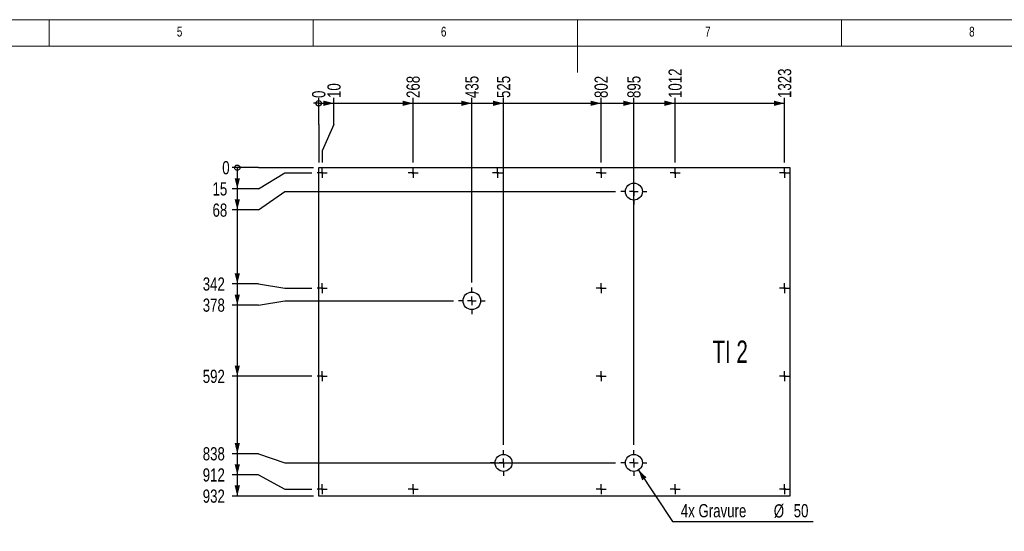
# Model space of a CAD drawing. Header units: millimetres. Extents: x 5 to 589, y 5 to 415.
# Tile 8 of 12: x 191 to 378, y 318 to 415. Entities that reach past the tile are written whole.
import ezdxf

# ---------------------------------------------------------------- set-up
doc = ezdxf.new("R2010")
doc.units = ezdxf.units.MM
doc.linetypes.add('CENTERX2', pattern=[20.32, 12.7, -2.54, 2.54, -2.54])
for name, color, linetype in [('COTES', 1, 'Continuous'), ('gravures', 9, 'Continuous'), ('NOTES', 6, 'Continuous'), ('TRAIT-MIXTES', 3, 'CENTERX2')]:
    doc.layers.add(name, color=color, linetype=linetype)
doc.layers.add('TRAIT-FORT', color=4, linetype='Continuous', lineweight=25)
doc.styles.add('SLDTEXTSTYLE0', font='TXT', dxfattribs={"width": 0.75})
doc.styles.add('SLDTEXTSTYLE1', font='TXT', dxfattribs={"width": 0.6875})
doc.dimstyles.new('SLDDIMSTYLE4', dxfattribs={"dimtxt": 2.5, "dimasz": 0.333333, "dimexe": 0, "dimexo": 0.0625, "dimtad": 0, "dimtih": 1, "dimtoh": 1, "dimdec": 0, "dimlfac": 15, "dimrnd": 1e-09, "dimdsep": 46, "dimtxsty": 'SLDTEXTSTYLE0', "dimblk1": 'ORIGIN', "dimblk2": 'ORIGIN', "dimsah": 1, "dimcen": 0.09, "dimadec": 0, "dimazin": 2, "dimtfac": 1, "dimtdec": 0, "dimtofl": 0, "dimtmove": 0, "dimatfit": 3, "dimldrblk": 'ORIGIN', "dimfxl": 1, "dimfrac": 2, "dimtolj": 1, "dimtzin": 12, "dimarcsym": 0})
doc.dimstyles.new('SLDDIMSTYLE5', dxfattribs={"dimtxt": 2.5, "dimasz": 2, "dimexe": 0, "dimexo": 0.0625, "dimtad": 0, "dimtih": 1, "dimtoh": 1, "dimdec": 0, "dimlfac": 15, "dimrnd": 1e-09, "dimzin": 12, "dimdsep": 46, "dimtxsty": 'SLDTEXTSTYLE0', "dimsah": 1, "dimcen": 0.09, "dimadec": 0, "dimazin": 3, "dimtfac": 1, "dimtdec": 0, "dimtofl": 0, "dimtmove": 0, "dimatfit": 3, "dimfxl": 1, "dimfrac": 2, "dimtolj": 1, "dimtzin": 12, "dimarcsym": 0})
doc.dimstyles.new('SLDDIMSTYLE6', dxfattribs={"dimtxt": 2.5, "dimasz": 2, "dimexe": 0, "dimexo": 0.0625, "dimtad": 0, "dimtih": 1, "dimtoh": 1, "dimdec": 0, "dimlfac": 15, "dimrnd": 1e-09, "dimzin": 12, "dimdsep": 46, "dimtxsty": 'SLDTEXTSTYLE0', "dimsah": 1, "dimcen": 0, "dimadec": 0, "dimazin": 3, "dimtfac": 1, "dimtdec": 0, "dimtofl": 0, "dimtmove": 0, "dimatfit": 3, "dimfxl": 1, "dimfrac": 2, "dimtolj": 1, "dimtzin": 12, "dimarcsym": 0})

# ---------------------------------------------------------------- blocks, each defined once
blk = doc.blocks.new('_Origin')
at = {"color": 0, "linetype": 'ByBlock', "lineweight": -2}
blk.add_line((0, 0), (-1, 0), dxfattribs=at)
blk.add_circle((0, 0), 0.5, dxfattribs=at)
blk = doc.blocks.new('_D_92')
at = {"layer": 'COTES', "color": 1, "transparency": 16777216}
for p, q in [((248.02, 395.19), (248.02, 400.19)), ((248.02, 395.19), (248.02, 390.19)), ((248.02, 390.19), (248.02, 388.01))]:
    blk.add_line(p, q, dxfattribs=at)
blk.add_blockref('_Origin', (248.02, 399.19), dxfattribs=at)
at = {"layer": 'COTES', "color": 1, "transparency": 16777216, "insert": (246.78, 400.19), "char_height": 2.5, "attachment_point": 1, "rotation": 90, "style": 'SLDTEXTSTYLE0'}
blk.add_mtext('0', dxfattribs=at)
blk = doc.blocks.new('_D_93')
at = {"layer": 'COTES', "color": 1, "transparency": 16777216}
for p, q in [((248.02, 399.19), (250.91, 399.19)), ((250.91, 395.19), (250.91, 400.19)), ((250.91, 395.19), (248.69, 390.19)), ((248.69, 390.19), (248.69, 387.97))]:
    blk.add_line(p, q, dxfattribs=at)
blk.add_solid([(250.91, 399.19), (248.91, 399.69), (248.91, 398.69)], dxfattribs=at)
at = {"layer": 'COTES', "color": 1, "transparency": 16777216, "insert": (249.67, 400.19), "char_height": 2.5, "attachment_point": 1, "rotation": 90, "style": 'SLDTEXTSTYLE0'}
blk.add_mtext('10', dxfattribs=at)
blk = doc.blocks.new('_D_94')
at = {"layer": 'COTES', "color": 1, "transparency": 16777216}
for p, q in [((250.91, 399.19), (265.89, 399.19)), ((265.89, 387.97), (265.89, 400.19))]:
    blk.add_line(p, q, dxfattribs=at)
blk.add_solid([(265.89, 399.19), (263.89, 399.69), (263.89, 398.69)], dxfattribs=at)
at = {"layer": 'COTES', "color": 1, "transparency": 16777216, "insert": (264.65, 400.19), "char_height": 2.5, "attachment_point": 1, "rotation": 90, "style": 'SLDTEXTSTYLE0'}
blk.add_mtext('268', dxfattribs=at)
blk = doc.blocks.new('_D_95')
at = {"layer": 'COTES', "color": 1, "transparency": 16777216}
for p, q in [((265.89, 399.19), (277.02, 399.19)), ((277.02, 365.31), (277.02, 400.19))]:
    blk.add_line(p, q, dxfattribs=at)
blk.add_solid([(277.02, 399.19), (275.02, 399.69), (275.02, 398.69)], dxfattribs=at)
at = {"layer": 'COTES', "color": 1, "transparency": 16777216, "insert": (275.78, 400.19), "char_height": 2.5, "attachment_point": 1, "rotation": 90, "style": 'SLDTEXTSTYLE0'}
blk.add_mtext('435', dxfattribs=at)
blk = doc.blocks.new('_D_96')
at = {"layer": 'COTES', "color": 1, "transparency": 16777216}
for p, q in [((277.02, 399.19), (283.02, 399.19)), ((283.02, 334.59), (283.02, 400.19))]:
    blk.add_line(p, q, dxfattribs=at)
blk.add_solid([(283.02, 399.19), (281.02, 399.69), (281.02, 398.69)], dxfattribs=at)
at = {"layer": 'COTES', "color": 1, "transparency": 16777216, "insert": (281.78, 400.19), "char_height": 2.5, "attachment_point": 1, "rotation": 90, "style": 'SLDTEXTSTYLE0'}
blk.add_mtext('525', dxfattribs=at)
blk = doc.blocks.new('_D_97')
at = {"layer": 'COTES', "color": 1, "transparency": 16777216}
for p, q in [((283.02, 399.19), (301.49, 399.19)), ((301.49, 387.97), (301.49, 400.19))]:
    blk.add_line(p, q, dxfattribs=at)
blk.add_solid([(301.49, 399.19), (299.49, 399.69), (299.49, 398.69)], dxfattribs=at)
at = {"layer": 'COTES', "color": 1, "transparency": 16777216, "insert": (300.25, 400.19), "char_height": 2.5, "attachment_point": 1, "rotation": 90, "style": 'SLDTEXTSTYLE0'}
blk.add_mtext('802', dxfattribs=at)
blk = doc.blocks.new('_D_98')
at = {"layer": 'COTES', "color": 1, "transparency": 16777216}
for p, q in [((301.49, 399.19), (307.69, 399.19)), ((307.69, 334.59), (307.69, 400.19))]:
    blk.add_line(p, q, dxfattribs=at)
blk.add_solid([(307.69, 399.19), (305.69, 399.69), (305.69, 398.69)], dxfattribs=at)
at = {"layer": 'COTES', "color": 1, "transparency": 16777216, "insert": (306.45, 400.19), "char_height": 2.5, "attachment_point": 1, "rotation": 90, "style": 'SLDTEXTSTYLE0'}
blk.add_mtext('895', dxfattribs=at)
blk = doc.blocks.new('_D_99')
at = {"layer": 'COTES', "color": 1, "transparency": 16777216}
for p, q in [((307.69, 399.19), (315.49, 399.19)), ((315.49, 387.97), (315.49, 400.19))]:
    blk.add_line(p, q, dxfattribs=at)
blk.add_solid([(315.49, 399.19), (313.49, 399.69), (313.49, 398.69)], dxfattribs=at)
at = {"layer": 'COTES', "color": 1, "transparency": 16777216, "insert": (314.25, 400.19), "char_height": 2.5, "attachment_point": 1, "rotation": 90, "style": 'SLDTEXTSTYLE0'}
blk.add_mtext('1012', dxfattribs=at)
blk = doc.blocks.new('_D_100')
at = {"layer": 'COTES', "color": 1, "transparency": 16777216}
for p, q in [((315.49, 399.19), (336.22, 399.19)), ((336.22, 387.97), (336.22, 400.19))]:
    blk.add_line(p, q, dxfattribs=at)
blk.add_solid([(336.22, 399.19), (334.22, 399.69), (334.22, 398.69)], dxfattribs=at)
at = {"layer": 'COTES', "color": 1, "transparency": 16777216, "insert": (334.98, 400.19), "char_height": 2.5, "attachment_point": 1, "rotation": 90, "style": 'SLDTEXTSTYLE0'}
blk.add_mtext('1323', dxfattribs=at)
blk = doc.blocks.new('_D_101')
at = {"layer": 'COTES', "color": 1, "transparency": 16777216}
for p, q in [((236.61, 387.01), (231.61, 387.01)), ((236.61, 387.01), (241.61, 387.01)), ((241.61, 387.01), (247.02, 387.01))]:
    blk.add_line(p, q, dxfattribs=at)
blk.add_blockref('_Origin', (232.61, 387.01), dxfattribs=at)
at = {"layer": 'COTES', "color": 1, "transparency": 16777216, "insert": (229.76, 388.25), "char_height": 2.5, "attachment_point": 1, "style": 'SLDTEXTSTYLE0'}
blk.add_mtext('0', dxfattribs=at)
blk = doc.blocks.new('_D_102')
at = {"layer": 'COTES', "color": 1, "transparency": 16777216}
for p, q in [((232.61, 387.01), (232.61, 383)), ((236.61, 383), (241.61, 386.01)), ((241.61, 386.01), (246.73, 386.01)), ((236.61, 383), (231.61, 383))]:
    blk.add_line(p, q, dxfattribs=at)
blk.add_solid([(232.61, 383), (233.11, 385), (232.11, 385)], dxfattribs=at)
at = {"layer": 'COTES', "color": 1, "transparency": 16777216, "insert": (227.92, 384.24), "char_height": 2.5, "attachment_point": 1, "style": 'SLDTEXTSTYLE0'}
blk.add_mtext('15', dxfattribs=at)
blk = doc.blocks.new('_D_103')
at = {"layer": 'COTES', "color": 1, "transparency": 16777216}
for p, q in [((232.61, 383), (232.61, 379)), ((236.61, 379), (241.61, 382.48)), ((241.61, 382.48), (304.24, 382.48)), ((236.61, 379), (231.61, 379))]:
    blk.add_line(p, q, dxfattribs=at)
blk.add_solid([(232.61, 379), (233.11, 381), (232.11, 381)], dxfattribs=at)
at = {"layer": 'COTES', "color": 1, "transparency": 16777216, "insert": (227.92, 380.23), "char_height": 2.5, "attachment_point": 1, "style": 'SLDTEXTSTYLE0'}
blk.add_mtext('68', dxfattribs=at)
blk = doc.blocks.new('_D_104')
at = {"layer": 'COTES', "color": 1, "transparency": 16777216}
for p, q in [((232.61, 379), (232.61, 365.02)), ((236.61, 365.02), (231.61, 365.02)), ((236.61, 365.02), (241.61, 364.21)), ((241.61, 364.21), (246.73, 364.21))]:
    blk.add_line(p, q, dxfattribs=at)
blk.add_solid([(232.61, 365.02), (233.11, 367.02), (232.11, 367.02)], dxfattribs=at)
at = {"layer": 'COTES', "color": 1, "transparency": 16777216, "insert": (226.07, 366.25), "char_height": 2.5, "attachment_point": 1, "style": 'SLDTEXTSTYLE0'}
blk.add_mtext('342', dxfattribs=at)
blk = doc.blocks.new('_D_105')
at = {"layer": 'COTES', "color": 1, "transparency": 16777216}
for p, q in [((232.61, 365.02), (232.61, 361.01)), ((236.61, 361.01), (241.61, 361.81)), ((241.61, 361.81), (273.52, 361.81)), ((236.61, 361.01), (231.61, 361.01))]:
    blk.add_line(p, q, dxfattribs=at)
blk.add_solid([(232.61, 361.01), (233.11, 363.01), (232.11, 363.01)], dxfattribs=at)
at = {"layer": 'COTES', "color": 1, "transparency": 16777216, "insert": (226.07, 362.25), "char_height": 2.5, "attachment_point": 1, "style": 'SLDTEXTSTYLE0'}
blk.add_mtext('378', dxfattribs=at)
blk = doc.blocks.new('_D_106')
at = {"layer": 'COTES', "color": 1, "transparency": 16777216}
for p, q in [((232.61, 361.01), (232.61, 347.55)), ((246.73, 347.55), (231.61, 347.55))]:
    blk.add_line(p, q, dxfattribs=at)
blk.add_solid([(232.61, 347.55), (233.11, 349.55), (232.11, 349.55)], dxfattribs=at)
at = {"layer": 'COTES', "color": 1, "transparency": 16777216, "insert": (226.07, 348.78), "char_height": 2.5, "attachment_point": 1, "style": 'SLDTEXTSTYLE0'}
blk.add_mtext('592', dxfattribs=at)
blk = doc.blocks.new('_D_107')
at = {"layer": 'COTES', "color": 1, "transparency": 16777216}
for p, q in [((232.61, 347.55), (232.61, 332.9)), ((236.61, 332.9), (231.61, 332.9)), ((236.61, 332.9), (241.61, 331.15)), ((241.61, 331.15), (304.24, 331.15))]:
    blk.add_line(p, q, dxfattribs=at)
blk.add_solid([(232.61, 332.9), (233.11, 334.9), (232.11, 334.9)], dxfattribs=at)
at = {"layer": 'COTES', "color": 1, "transparency": 16777216, "insert": (226.07, 334.13), "char_height": 2.5, "attachment_point": 1, "style": 'SLDTEXTSTYLE0'}
blk.add_mtext('838', dxfattribs=at)
blk = doc.blocks.new('_D_108')
at = {"layer": 'COTES', "color": 1, "transparency": 16777216}
for p, q in [((232.61, 332.9), (232.61, 328.89)), ((236.61, 328.89), (231.61, 328.89)), ((236.61, 328.89), (241.61, 326.21)), ((241.61, 326.21), (246.73, 326.21))]:
    blk.add_line(p, q, dxfattribs=at)
blk.add_solid([(232.61, 328.89), (233.11, 330.89), (232.11, 330.89)], dxfattribs=at)
at = {"layer": 'COTES', "color": 1, "transparency": 16777216, "insert": (226.07, 330.13), "char_height": 2.5, "attachment_point": 1, "style": 'SLDTEXTSTYLE0'}
blk.add_mtext('912', dxfattribs=at)
blk = doc.blocks.new('_D_109')
at = {"layer": 'COTES', "color": 1, "transparency": 16777216}
for p, q in [((232.61, 328.89), (232.61, 324.88)), ((247.02, 324.88), (231.61, 324.88))]:
    blk.add_line(p, q, dxfattribs=at)
blk.add_solid([(232.61, 324.88), (233.11, 326.88), (232.11, 326.88)], dxfattribs=at)
at = {"layer": 'COTES', "color": 1, "transparency": 16777216, "insert": (226.07, 326.12), "char_height": 2.5, "attachment_point": 1, "style": 'SLDTEXTSTYLE0'}
blk.add_mtext('932', dxfattribs=at)
blk = doc.blocks.new('_D_110')
at = {"layer": 'COTES', "color": 1, "transparency": 16777216}
for p, q in [((308.57, 329.8), (314.99, 320.09)), ((314.99, 320.09), (341.65, 320.09))]:
    blk.add_line(p, q, dxfattribs=at)
blk.add_solid([(308.57, 329.8), (309.26, 327.86), (310.09, 328.41)], dxfattribs=at)
at = {"layer": 'COTES', "color": 1, "transparency": 16777216, "char_height": 2.5, "attachment_point": 1, "style": 'SLDTEXTSTYLE0'}
for s, insert in [('4x Gravure', (316.58, 323.36)), ('%%c', (334.18, 323.32)), ('50', (337.95, 323.36))]:
    blk.add_mtext(s, dxfattribs=dict(at, insert=insert))
blk = doc.blocks.new('SW_CENTERMARKSYMBOL_74')
at = {"layer": 'TRAIT-MIXTES', "color": 0}
for p, q in [((-0.83, 0), (-0.95, 0)), ((0, 0), (-0.83, 0)), ((0, 0.83), (0, 0.95)), ((0, 0), (0, 0.83)), ((0, 0), (0, -0.83)), ((0, 0), (0.83, 0)), ((0.83, 0), (0.95, 0)), ((0, -0.83), (0, -0.95))]:
    blk.add_line(p, q, dxfattribs=at)
blk = doc.blocks.new('SW_CENTERMARKSYMBOL_75')
at = {"layer": 'TRAIT-MIXTES', "color": 0}
for p, q in [((-0.83, 0), (-0.95, 0)), ((0, 0), (-0.83, 0)), ((0, 0.83), (0, 0.95)), ((0, 0), (0, 0.83)), ((0, 0), (0, -0.83)), ((0, 0), (0.83, 0)), ((0.83, 0), (0.95, 0)), ((0, -0.83), (0, -0.95))]:
    blk.add_line(p, q, dxfattribs=at)
blk = doc.blocks.new('SW_CENTERMARKSYMBOL_76')
at = {"layer": 'TRAIT-MIXTES', "color": 0}
for p, q in [((-0.83, 0), (-0.95, 0)), ((0, 0), (-0.83, 0)), ((0, 0.83), (0, 0.95)), ((0, 0), (0, 0.83)), ((0, 0), (0, -0.83)), ((0, 0), (0.83, 0)), ((0.83, 0), (0.95, 0)), ((0, -0.83), (0, -0.95))]:
    blk.add_line(p, q, dxfattribs=at)
blk = doc.blocks.new('SW_CENTERMARKSYMBOL_77')
at = {"layer": 'TRAIT-MIXTES', "color": 0}
for p, q in [((-0.83, 0), (-0.95, 0)), ((0, 0), (-0.83, 0)), ((0, 0.83), (0, 0.95)), ((0, 0), (0, 0.83)), ((0, 0), (0, -0.83)), ((0, 0), (0.83, 0)), ((0.83, 0), (0.95, 0)), ((0, -0.83), (0, -0.95))]:
    blk.add_line(p, q, dxfattribs=at)
blk = doc.blocks.new('SW_CENTERMARKSYMBOL_78')
at = {"layer": 'TRAIT-MIXTES', "color": 0}
for p, q in [((0, 1.67), (0, 2.44)), ((-1.67, 0), (-2.44, 0)), ((0, 0), (-0.83, 0)), ((0, 0), (0, 0.83)), ((0, 0), (0, -0.83)), ((0, 0), (0.83, 0)), ((1.67, 0), (2.44, 0)), ((0, -1.67), (0, -2.44))]:
    blk.add_line(p, q, dxfattribs=at)
blk = doc.blocks.new('SW_CENTERMARKSYMBOL_79')
at = {"layer": 'TRAIT-MIXTES', "color": 0}
for p, q in [((0, 1.67), (0, 2.44)), ((-1.67, 0), (-2.44, 0)), ((0, 0), (-0.83, 0)), ((0, 0), (0, 0.83)), ((0, 0), (0, -0.83)), ((0, 0), (0.83, 0)), ((1.67, 0), (2.44, 0)), ((0, -1.67), (0, -2.44))]:
    blk.add_line(p, q, dxfattribs=at)
blk = doc.blocks.new('SW_CENTERMARKSYMBOL_80')
at = {"layer": 'TRAIT-MIXTES', "color": 0}
for p, q in [((-0.83, 0), (-0.95, 0)), ((0, 0), (-0.83, 0)), ((0, 0.83), (0, 0.95)), ((0, 0), (0, 0.83)), ((0, 0), (0, -0.83)), ((0, 0), (0.83, 0)), ((0.83, 0), (0.95, 0)), ((0, -0.83), (0, -0.95))]:
    blk.add_line(p, q, dxfattribs=at)
blk = doc.blocks.new('SW_CENTERMARKSYMBOL_81')
at = {"layer": 'TRAIT-MIXTES', "color": 0}
for p, q in [((-0.83, 0), (-0.95, 0)), ((0, 0), (-0.83, 0)), ((0, 0.83), (0, 0.95)), ((0, 0), (0, 0.83)), ((0, 0), (0, -0.83)), ((0, 0), (0.83, 0)), ((0.83, 0), (0.95, 0)), ((0, -0.83), (0, -0.95))]:
    blk.add_line(p, q, dxfattribs=at)
blk = doc.blocks.new('SW_CENTERMARKSYMBOL_82')
at = {"layer": 'TRAIT-MIXTES', "color": 0}
for p, q in [((0, 1.67), (0, 2.44)), ((-1.67, 0), (-2.44, 0)), ((0, 0), (-0.83, 0)), ((0, 0), (0, 0.83)), ((0, 0), (0, -0.83)), ((0, 0), (0.83, 0)), ((1.67, 0), (2.44, 0)), ((0, -1.67), (0, -2.44))]:
    blk.add_line(p, q, dxfattribs=at)
blk = doc.blocks.new('SW_CENTERMARKSYMBOL_83')
at = {"layer": 'TRAIT-MIXTES', "color": 0}
for p, q in [((-0.83, 0), (-0.95, 0)), ((0, 0), (-0.83, 0)), ((0, 0.83), (0, 0.95)), ((0, 0), (0, 0.83)), ((0, 0), (0, -0.83)), ((0, 0), (0.83, 0)), ((0.83, 0), (0.95, 0)), ((0, -0.83), (0, -0.95))]:
    blk.add_line(p, q, dxfattribs=at)
blk = doc.blocks.new('SW_CENTERMARKSYMBOL_84')
at = {"layer": 'TRAIT-MIXTES', "color": 0}
for p, q in [((-0.83, 0), (-0.95, 0)), ((0, 0), (-0.83, 0)), ((0, 0.83), (0, 0.95)), ((0, 0), (0, 0.83)), ((0, 0), (0, -0.83)), ((0, 0), (0.83, 0)), ((0.83, 0), (0.95, 0)), ((0, -0.83), (0, -0.95))]:
    blk.add_line(p, q, dxfattribs=at)
blk = doc.blocks.new('SW_CENTERMARKSYMBOL_85')
at = {"layer": 'TRAIT-MIXTES', "color": 0}
for p, q in [((0, 1.67), (0, 2.5)), ((-1.67, 0), (-2.5, 0)), ((0, 0), (-0.83, 0)), ((0, 0), (0, 0.83)), ((0, 0), (0, -0.83)), ((0, 0), (0.83, 0)), ((1.67, 0), (2.5, 0)), ((0, -1.67), (0, -2.5))]:
    blk.add_line(p, q, dxfattribs=at)
blk = doc.blocks.new('SW_CENTERMARKSYMBOL_86')
at = {"layer": 'TRAIT-MIXTES', "color": 0}
for p, q in [((-0.83, 0), (-0.95, 0)), ((0, 0), (-0.83, 0)), ((0, 0.83), (0, 0.95)), ((0, 0), (0, 0.83)), ((0, 0), (0, -0.83)), ((0, 0), (0.83, 0)), ((0.83, 0), (0.95, 0)), ((0, -0.83), (0, -0.95))]:
    blk.add_line(p, q, dxfattribs=at)
blk = doc.blocks.new('SW_CENTERMARKSYMBOL_87')
at = {"layer": 'TRAIT-MIXTES', "color": 0}
for p, q in [((-0.83, 0), (-0.95, 0)), ((0, 0), (-0.83, 0)), ((0, 0.83), (0, 0.95)), ((0, 0), (0, 0.83)), ((0, 0), (0, -0.83)), ((0, 0), (0.83, 0)), ((0.83, 0), (0.95, 0)), ((0, -0.83), (0, -0.95))]:
    blk.add_line(p, q, dxfattribs=at)
blk = doc.blocks.new('SW_CENTERMARKSYMBOL_88')
at = {"layer": 'TRAIT-MIXTES', "color": 0}
for p, q in [((-0.83, 0), (-0.95, 0)), ((0, 0), (-0.83, 0)), ((0, 0.83), (0, 0.95)), ((0, 0), (0, 0.83)), ((0, 0), (0, -0.83)), ((0, 0), (0.83, 0)), ((0.83, 0), (0.95, 0)), ((0, -0.83), (0, -0.95))]:
    blk.add_line(p, q, dxfattribs=at)
blk = doc.blocks.new('SW_CENTERMARKSYMBOL_89')
at = {"layer": 'TRAIT-MIXTES', "color": 0}
for p, q in [((-0.83, 0), (-0.95, 0)), ((0, 0), (-0.83, 0)), ((0, 0.83), (0, 0.95)), ((0, 0), (0, 0.83)), ((0, 0), (0, -0.83)), ((0, 0), (0.83, 0)), ((0.83, 0), (0.95, 0)), ((0, -0.83), (0, -0.95))]:
    blk.add_line(p, q, dxfattribs=at)
blk = doc.blocks.new('SW_CENTERMARKSYMBOL_90')
at = {"layer": 'TRAIT-MIXTES', "color": 0}
for p, q in [((-0.83, 0), (-0.95, 0)), ((0, 0), (-0.83, 0)), ((0, 0.83), (0, 0.95)), ((0, 0), (0, 0.83)), ((0, 0), (0, -0.83)), ((0, 0), (0.83, 0)), ((0.83, 0), (0.95, 0)), ((0, -0.83), (0, -0.95))]:
    blk.add_line(p, q, dxfattribs=at)
blk = doc.blocks.new('SW_CENTERMARKSYMBOL_91')
at = {"layer": 'TRAIT-MIXTES', "color": 0}
for p, q in [((-0.83, 0), (-0.95, 0)), ((0, 0), (-0.83, 0)), ((0, 0.83), (0, 0.95)), ((0, 0), (0, 0.83)), ((0, 0), (0, -0.83)), ((0, 0), (0.83, 0)), ((0.83, 0), (0.95, 0)), ((0, -0.83), (0, -0.95))]:
    blk.add_line(p, q, dxfattribs=at)
blk = doc.blocks.new('SW_CENTERMARKSYMBOL_92')
at = {"layer": 'TRAIT-MIXTES', "color": 0}
for p, q in [((-0.83, 0), (-0.95, 0)), ((0, 0), (-0.83, 0)), ((0, 0.83), (0, 0.95)), ((0, 0), (0, 0.83)), ((0, 0), (0, -0.83)), ((0, 0), (0.83, 0)), ((0.83, 0), (0.95, 0)), ((0, -0.83), (0, -0.95))]:
    blk.add_line(p, q, dxfattribs=at)
blk = doc.blocks.new('SW_CENTERMARKSYMBOL_93')
at = {"layer": 'TRAIT-MIXTES', "color": 0}
for p, q in [((-0.83, 0), (-0.95, 0)), ((0, 0), (-0.83, 0)), ((0, 0.83), (0, 0.95)), ((0, 0), (0, 0.83)), ((0, 0), (0, -0.83)), ((0, 0), (0.83, 0)), ((0.83, 0), (0.95, 0)), ((0, -0.83), (0, -0.95))]:
    blk.add_line(p, q, dxfattribs=at)
blk = doc.blocks.new('SW_CENTERMARKSYMBOL_94')
at = {"layer": 'TRAIT-MIXTES', "color": 0}
for p, q in [((-0.83, 0), (-0.95, 0)), ((0, 0), (-0.83, 0)), ((0, 0.83), (0, 0.95)), ((0, 0), (0, 0.83)), ((0, 0), (0, -0.83)), ((0, 0), (0.83, 0)), ((0.83, 0), (0.95, 0)), ((0, -0.83), (0, -0.95))]:
    blk.add_line(p, q, dxfattribs=at)

msp = doc.modelspace()

# ---------------------------------------------------------------- linework, layer by layer
at = {"lineweight": 18}
for p, q in [((589, 415), (5, 415)), ((197, 415), (197, 410)), ((247, 410), (247, 415)), ((297, 415), (297, 405)), ((347, 410), (347, 415)), ((584, 410), (10, 410))]:
    msp.add_line(p, q, dxfattribs=at)
at = {"layer": 'gravures', "lineweight": 25}
for centre, radius in [((307.687, 382.4785), 1.6089), ((277.0203, 361.8119), 1.6667), ((283.0204, 331.1452), 1.6089), ((307.687, 331.1452), 1.6089)]:
    msp.add_circle(centre, radius, dxfattribs=at)
at = {"layer": 'TRAIT-FORT', "lineweight": 25}
for p, q in [((248.0204, 324.8786), (248.0204, 387.0119)), ((248.0204, 387.0119), (337.2204, 387.0119)), ((337.2204, 387.0119), (337.2204, 324.8786)), ((337.2204, 324.8786), (248.0204, 324.8786))]:
    msp.add_line(p, q, dxfattribs=at)
for centre in [(248.6864, 386.0119), (265.8864, 386.0119), (281.8864, 386.0119), (301.487, 386.0119), (315.487, 386.0119), (336.2204, 386.0119), (248.6864, 364.2119), (301.487, 364.2119), (336.2204, 364.2119), (248.6864, 347.5452), (301.487, 347.5452), (336.2204, 347.5452), (248.6864, 326.2112), (265.8864, 326.2112), (301.487, 326.2112), (315.487, 326.2112), (336.2204, 326.2112)]:
    msp.add_circle(centre, 0.12, dxfattribs=at)

# ---------------------------------------------------------------- block references
at = {"layer": 'TRAIT-MIXTES', "color": 3}
for name, p in [('SW_CENTERMARKSYMBOL_74', (248.6864, 386.0119)), ('SW_CENTERMARKSYMBOL_75', (265.8864, 386.0119)), ('SW_CENTERMARKSYMBOL_94', (281.8864, 386.0119)), ('SW_CENTERMARKSYMBOL_76', (301.487, 386.0119)), ('SW_CENTERMARKSYMBOL_77', (315.487, 386.0119)), ('SW_CENTERMARKSYMBOL_90', (336.2204, 386.0119)), ('SW_CENTERMARKSYMBOL_78', (307.687, 382.4785)), ('SW_CENTERMARKSYMBOL_86', (248.6864, 364.2119)), ('SW_CENTERMARKSYMBOL_85', (277.0203, 361.8119)), ('SW_CENTERMARKSYMBOL_84', (301.487, 364.2119)), ('SW_CENTERMARKSYMBOL_91', (336.2204, 364.2119)), ('SW_CENTERMARKSYMBOL_87', (248.6864, 347.5452)), ('SW_CENTERMARKSYMBOL_83', (301.487, 347.5452)), ('SW_CENTERMARKSYMBOL_92', (336.2204, 347.5452)), ('SW_CENTERMARKSYMBOL_82', (283.0204, 331.1452)), ('SW_CENTERMARKSYMBOL_79', (307.687, 331.1452)), ('SW_CENTERMARKSYMBOL_88', (248.6864, 326.2112)), ('SW_CENTERMARKSYMBOL_89', (265.8864, 326.2112)), ('SW_CENTERMARKSYMBOL_81', (301.487, 326.2112)), ('SW_CENTERMARKSYMBOL_80', (315.487, 326.2112)), ('SW_CENTERMARKSYMBOL_93', (336.2204, 326.2112))]:
    msp.add_blockref(name, p, dxfattribs=at)

# ---------------------------------------------------------------- texts
at = {"layer": 'NOTES', "color": 211, "attachment_point": 1}
for s, insert, char_height, style in [('5', (221.1667, 413.668), 1.8521, 'SLDTEXTSTYLE0'), ('6', (271.1667, 413.668), 1.8521, 'SLDTEXTSTYLE0'), ('7', (321.1667, 413.668), 1.8521, 'SLDTEXTSTYLE0'), ('8', (371.1667, 413.668), 1.8521, 'SLDTEXTSTYLE0'), ('TI 2', (322.5647, 354.3019), 4.23333, 'SLDTEXTSTYLE1')]:
    msp.add_mtext(s, dxfattribs=dict(at, insert=insert, char_height=char_height, style=style))

# ---------------------------------------------------------------- dimensions: what is measured, and where the dimension line sits
at = {"layer": 'COTES', "color": 1}
for feature_location, offset, dtype, origin, dimstyle, picture, middle in [((315.487, 386.9652), (0, 13.2249), 1, (248.0204, 387.0119), 'SLDDIMSTYLE5', '_D_99', (315.487, 403.8846)), ((336.2204, 386.9652), (0, 13.2249), 1, (248.0204, 387.0119), 'SLDDIMSTYLE5', '_D_100', (336.2204, 403.8846)), ((265.8864, 386.9652), (0, 13.2249), 1, (248.0204, 387.0119), 'SLDDIMSTYLE5', '_D_94', (265.8864, 402.961)), ((277.0203, 364.3119), (0, 35.8782), 1, (248.0204, 387.0119), 'SLDDIMSTYLE5', '_D_95', (277.0203, 402.961)), ((283.0204, 333.5874), (0, 66.6027), 1, (248.0204, 387.0119), 'SLDDIMSTYLE5', '_D_96', (283.0204, 402.961)), ((301.487, 386.9652), (0, 13.2249), 1, (248.0204, 387.0119), 'SLDDIMSTYLE5', '_D_97', (301.487, 402.961)), ((307.687, 333.5874), (0, 66.6027), 1, (248.0204, 387.0119), 'SLDDIMSTYLE5', '_D_98', (307.687, 402.961)), ((248.6864, 386.9652), (2.2215, 13.2249), 1, (248.0204, 387.0119), 'SLDDIMSTYLE5', '_D_93', (250.9079, 402.0374)), ((248.0203802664, 387.0118888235), (0, 13.1782696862), 1, (248.0203802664, 387.0118888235), 'SLDDIMSTYLE4', '_D_92', (248.0203802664, 401.113769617)), ((248.0203802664, 387.0118888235), (-16.408581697, 0), 0, (248.0203802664, 387.0118888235), 'SLDDIMSTYLE4', '_D_101', (230.6881874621, 387.0118888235)), ((247.733, 364.2119), (-16.1212, 0.8042), 0, (248.0204, 387.0119), 'SLDDIMSTYLE5', '_D_104', (228.841, 365.0161)), ((274.5203, 361.8119), (-42.9085, -0.8042), 0, (248.0204, 387.0119), 'SLDDIMSTYLE5', '_D_105', (228.841, 361.0077)), ((247.733, 347.5452), (-16.1212, 0), 0, (248.0204, 387.0119), 'SLDDIMSTYLE5', '_D_106', (228.841, 347.5452)), ((305.2448, 331.1452), (-73.633, 1.7502), 0, (248.0204, 387.0119), 'SLDDIMSTYLE5', '_D_107', (228.841, 332.8954)), ((247.733, 326.2112), (-16.1212, 2.6758), 0, (248.0204, 387.0119), 'SLDDIMSTYLE5', '_D_108', (228.841, 328.887)), ((248.0204, 324.8786), (-16.4086, 0), 0, (248.0204, 387.0119), 'SLDDIMSTYLE5', '_D_109', (228.841, 324.8786)), ((247.733, 386.0119), (-16.1212, -3.0084), 0, (248.0204, 387.0119), 'SLDDIMSTYLE5', '_D_102', (229.7646, 383.0035)), ((305.2448, 382.4785), (-73.633, -3.4835), 0, (248.0204, 387.0119), 'SLDDIMSTYLE5', '_D_103', (229.7646, 378.995))]:
    dim = msp.add_ordinate_dim(feature_location=feature_location, offset=offset, dtype=dtype, origin=origin, dimstyle=dimstyle, dxfattribs=at)
    dim.commit()
    dim.dimension.update_dxf_attribs({"geometry": picture, "text_midpoint": middle})
dim = msp.add_diameter_dim_2p(p1=(306.7999, 332.4874), p2=(308.5742, 329.803), text='4x Gravure%%c50', dimstyle='SLDDIMSTYLE6', dxfattribs=at)
dim.commit()
dim.dimension.update_dxf_attribs({"geometry": '_D_110', "text_midpoint": (329.1126, 322.0982), "dimtype": 163})

doc.saveas('drawing.dxf')
